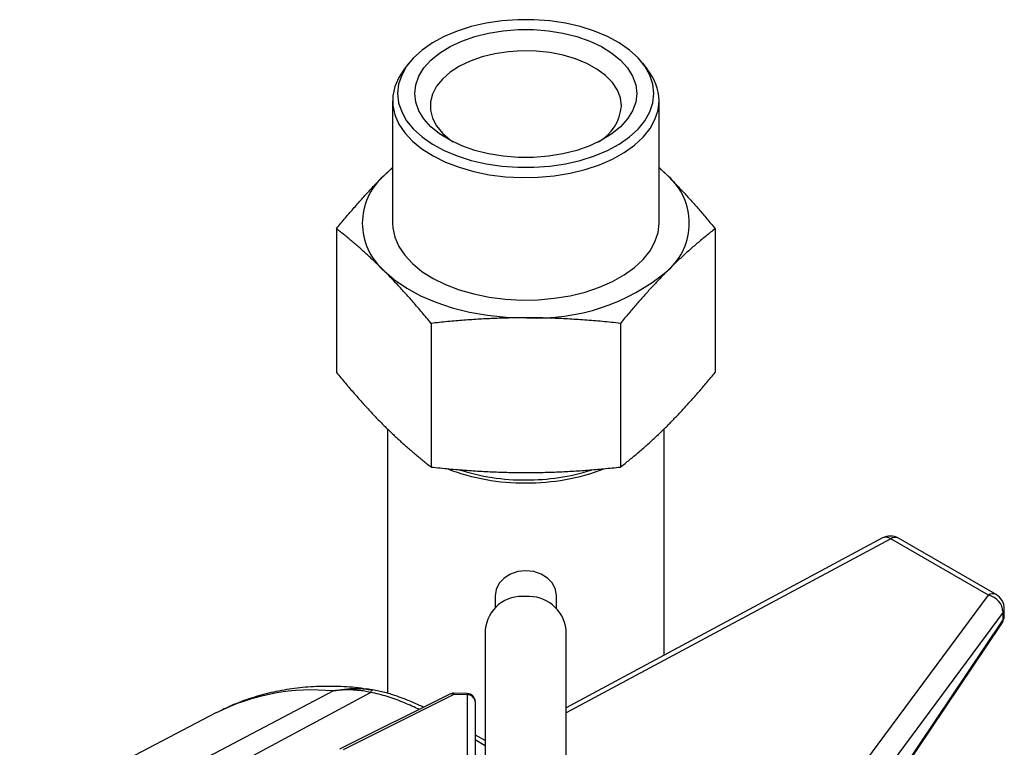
# Model space of a CAD drawing. Header units: inches. Extents: x 0.2 to 18.6, y -4.5 to 19.2.
# Tile 12 of 12: x 14.4 to 18.2, y 16.4 to 19.2. Entities that reach past the tile are written whole.
import ezdxf

# ---------------------------------------------------------------- set-up
doc = ezdxf.new("R2010")
doc.units = ezdxf.units.IN
doc.header["$MEASUREMENT"] = 0

msp = doc.modelspace()

# ---------------------------------------------------------------- linework, layer by layer
at = {"color": 7, "linetype": 'Continuous', "lineweight": 25}
for p, q in [((15.9317, 19.0557), (15.9137, 19.0325)), ((16.8482, 19.0325), (16.8302, 19.0557)), ((15.8692, 18.9119), (15.8692, 18.4414)), ((16.8928, 18.4414), (16.8928, 18.9119)), ((15.837, 18.6249), (15.8692, 18.655)), ((15.8692, 18.6534), (15.837, 18.6249)), ((16.8928, 18.655), (16.9249, 18.6249)), ((16.9249, 18.6249), (16.8928, 18.6534)), ((15.8338, 18.6216), (15.837, 18.6249)), ((16.9249, 18.6249), (16.9281, 18.6216)), ((15.6536, 18.4201), (15.6536, 17.868)), ((17.1083, 18.4201), (17.1083, 17.868)), ((15.837, 18.258), (15.8338, 18.2612)), ((16.9281, 18.2612), (16.9249, 18.258)), ((16.0173, 18.0565), (16.0173, 17.5044)), ((16.3842, 18.0778), (16.3778, 18.0778)), ((16.7447, 18.0565), (16.7447, 17.5044)), ((15.8338, 17.6665), (15.837, 17.6633)), ((16.9249, 17.6633), (16.9281, 17.6665)), ((15.8495, 17.6516), (15.8495, 16.6351)), ((16.9125, 16.7814), (16.9125, 17.6516)), ((16.3778, 17.4831), (16.3842, 17.4831)), ((17.7515, 17.2319), (16.5365, 16.5795)), ((17.7826, 17.2288), (16.5365, 16.5597)), ((18.1581, 17.012), (17.7826, 17.2288)), ((18.1878, 17.0142), (17.8123, 17.231)), ((16.2629, 17.0094), (16.2629, 16.9623)), ((16.4991, 16.9623), (16.4991, 17.0094)), ((17.3096, 15.8673), (18.1581, 17.012)), ((18.2144, 16.9465), (17.3659, 15.8018)), ((18.2144, 16.9182), (18.2144, 16.9465)), ((18.219, 16.9374), (18.219, 16.9601)), ((17.4309, 15.7503), (18.2099, 16.9098)), ((18.2071, 16.8995), (18.2141, 16.9124)), ((16.2255, 16.8797), (16.2255, 16.2199)), ((16.5365, 16.2199), (16.5365, 16.8797)), ((17.4337, 15.7483), (18.2069, 16.8991)), ((18.2069, 16.8991), (18.2072, 16.8996)), ((14.8926, 16.2509), (15.6414, 16.644)), ((15.7912, 16.6481), (15.7693, 16.6518)), ((15.7817, 16.6494), (15.7934, 16.6483)), ((14.9964, 16.2157), (15.7841, 16.6387)), ((16.0895, 16.6319), (15.6653, 16.4201)), ((16.1042, 16.6299), (15.6801, 16.4181)), ((16.1563, 16.6342), (16.1041, 16.6352)), ((16.1565, 16.6289), (16.1042, 16.6299)), ((16.1565, 16.2204), (16.1565, 16.6289)), ((16.187, 16.6029), (16.187, 16.2013)), ((15.1934, 16.5606), (14.4371, 16.1661)), ((16.187, 16.4753), (16.1881, 16.4747)), ((16.2255, 16.4337), (16.187, 16.4559)), ((16.2255, 16.4531), (16.1881, 16.4747))]:
    msp.add_line(p, q, dxfattribs=at)
at = {"color": 7, "linetype": 'Continuous', "lineweight": 25, "flags": 128}
for points in [[(16.8731, 18.9397), (16.8692, 18.9753), (16.8576, 19.0104), (16.8385, 19.0443), (16.8122, 19.0766), (16.7791, 19.1067), (16.7397, 19.1342), (16.6947, 19.1586), (16.6447, 19.1796), (16.5905, 19.1968), (16.533, 19.2099), (16.4732, 19.2188), (16.4119, 19.2233), (16.3501, 19.2233), (16.2888, 19.2188), (16.2289, 19.2099), (16.1714, 19.1968), (16.1173, 19.1796), (16.0673, 19.1586), (16.0222, 19.1342), (15.9828, 19.1067), (15.9497, 19.0766), (15.9234, 19.0443), (15.9043, 19.0104), (15.8927, 18.9753), (15.8888, 18.9397), (15.8927, 18.9041), (15.9043, 18.8691), (15.9234, 18.8351), (15.9497, 18.8028), (15.9828, 18.7727), (16.0222, 18.7452), (16.0673, 18.7208), (16.1173, 18.6998), (16.1714, 18.6827), (16.2289, 18.6695), (16.2888, 18.6606), (16.3501, 18.6562), (16.4119, 18.6562), (16.4732, 18.6606), (16.533, 18.6695), (16.5905, 18.6827), (16.6447, 18.6998), (16.6947, 18.7208), (16.7397, 18.7452), (16.7791, 18.7727), (16.8122, 18.8028), (16.8385, 18.8351), (16.8576, 18.8691), (16.8692, 18.9041), (16.8731, 18.9397)], [(16.8073, 18.9397), (16.8034, 18.9062), (16.7915, 18.8733), (16.772, 18.8417), (16.7453, 18.8118), (16.7117, 18.7844), (16.672, 18.7598), (16.6269, 18.7386), (16.5771, 18.7212), (16.5238, 18.7078), (16.4677, 18.6987), (16.4101, 18.6941), (16.3519, 18.6941), (16.2942, 18.6987), (16.2382, 18.7078), (16.1848, 18.7212), (16.1351, 18.7386), (16.0899, 18.7598), (16.0502, 18.7844), (16.0167, 18.8118), (15.9899, 18.8417), (15.9704, 18.8733), (15.9586, 18.9062), (15.9546, 18.9397), (15.9586, 18.9732), (15.9704, 19.0061), (15.9899, 19.0378), (16.0167, 19.0676), (16.0502, 19.0951), (16.0899, 19.1196), (16.1351, 19.1408), (16.1848, 19.1583), (16.2382, 19.1716), (16.2942, 19.1807), (16.3519, 19.1853), (16.4101, 19.1853), (16.4677, 19.1807), (16.5238, 19.1716), (16.5771, 19.1583), (16.6269, 19.1408), (16.672, 19.1196), (16.7117, 19.0951), (16.7453, 19.0676), (16.772, 19.0378), (16.7915, 19.0061), (16.8034, 18.9732), (16.8073, 18.9397)], [(16.7483, 18.8915), (16.7444, 18.9224), (16.7327, 18.9526), (16.7136, 18.9815), (16.6873, 19.0085), (16.6545, 19.033), (16.6159, 19.0545), (16.5723, 19.0725), (16.5246, 19.0867), (16.4739, 19.0966), (16.4211, 19.1023), (16.3676, 19.1034), (16.3142, 19.1), (16.2624, 19.0922), (16.213, 19.0801), (16.1672, 19.064), (16.126, 19.0441), (16.0902, 19.0211), (16.0606, 18.9953), (16.0379, 18.9672), (16.0224, 18.9376), (16.0146, 18.907), (16.0146, 18.876), (16.0224, 18.8454), (16.0379, 18.8157), (16.0606, 18.7877), (16.0902, 18.7619), (16.1019, 18.7536)], [(15.9137, 19.0325), (15.8932, 19.0014), (15.8779, 18.9662), (15.8701, 18.9301), (15.8701, 18.8937), (15.8779, 18.8576), (15.8932, 18.8223), (15.916, 18.7884), (15.9458, 18.7563), (15.9822, 18.7266), (16.0247, 18.6998), (16.0725, 18.6761), (16.1251, 18.656), (16.1815, 18.6398), (16.2409, 18.6277), (16.3025, 18.6199), (16.3652, 18.6166), (16.4282, 18.6177), (16.4905, 18.6233), (16.5511, 18.6332), (16.6091, 18.6474), (16.6637, 18.6656), (16.714, 18.6875), (16.7592, 18.7128), (16.7987, 18.7412), (16.8319, 18.7721), (16.8582, 18.8051), (16.8773, 18.8398), (16.8889, 18.8756), (16.8928, 18.9119), (16.8928, 18.9119)], [(15.8692, 18.4414), (15.8701, 18.4232), (15.8779, 18.3871), (15.8932, 18.3519), (15.916, 18.3179), (15.9458, 18.2859), (15.9822, 18.2562), (16.0247, 18.2293), (16.0725, 18.2056), (16.1251, 18.1856), (16.1815, 18.1693), (16.2409, 18.1572), (16.3025, 18.1495), (16.3652, 18.1461), (16.4282, 18.1472), (16.4905, 18.1528), (16.5511, 18.1628), (16.6091, 18.1769), (16.6637, 18.1951), (16.714, 18.2171), (16.7592, 18.2424), (16.7987, 18.2707), (16.8319, 18.3017), (16.8582, 18.3347), (16.8773, 18.3694), (16.8889, 18.4051), (16.8928, 18.4414), (16.8928, 18.4414)], [(15.837, 18.258), (15.8772, 18.2231), (15.924, 18.1911), (15.9769, 18.1625), (16.0351, 18.1375), (16.0979, 18.1166), (16.1645, 18.0999), (16.234, 18.0878), (16.3054, 18.0804), (16.3778, 18.0778)], [(16.4991, 17.0094), (16.4951, 17.0344), (16.4833, 17.0577), (16.4645, 17.0776), (16.44, 17.093), (16.4115, 17.1026), (16.381, 17.1059), (16.3504, 17.1026), (16.3219, 17.093), (16.2975, 17.0776), (16.2787, 17.0577), (16.2669, 17.0344), (16.2629, 17.0094)], [(15.7841, 16.6387), (15.7854, 16.6412), (15.7866, 16.6433), (15.7879, 16.6451), (15.7891, 16.6465), (15.7903, 16.6475), (15.7914, 16.6482), (15.7924, 16.6484), (15.7934, 16.6483)]]:
    msp.add_lwpolyline(points, dxfattribs=at)
at = {"color": 7, "linetype": 'Continuous', "lineweight": 25}
for centre, radius, start, end in [((16.6932, 18.9066), 0.1997, 1.5041, 39.0677), ((16.5755, 18.9049), 0.1733, 299.203, 355.5642), ((15.9945, 18.4414), 0.2414, 131.7101, 228.2899), ((16.7675, 18.4414), 0.2414, 311.7101, 48.2899), ((16.4229, 18.8629), 0.7861, 267.1782, 309.688), ((16.373, 18.266), 0.8226, 249.2168, 270.5538), ((16.3746, 18.2605), 0.8058, 251.9924, 270.4543), ((16.3877, 18.2726), 0.8292, 269.532, 290.7235), ((16.3862, 18.2688), 0.814, 269.6308, 287.549), ((17.781, 17.1769), 0.0625, 60.0027, 118.2341), ((17.7642, 17.2026), 0.032, 54.8882, 113.4725), ((17.7994, 17.2034), 0.0305, 65.0348, 123.5707), ((16.3661, 16.8662), 0.1413, 83.9576, 174.5085), ((16.392, 16.8615), 0.1456, 7.1856, 94.3483), ((18.1749, 16.9866), 0.0305, 65.0348, 123.5707), ((18.1423, 16.9415), 0.0723, 4.0064, 77.4108), ((18.1565, 16.9601), 0.0625, 0, 60.0027), ((18.1957, 16.9604), 0.0233, 323.3699, 359.184), ((18.1917, 16.9092), 0.0183, 328.154, 1.8334), ((18.206, 16.9158), 0.00877, 337.4609, 15.9275), ((15.5613, 15.8291), 0.8188, 84.3872, 116.7044), ((16.1034, 16.604), 0.0313, 88.8449, 116.5359), ((16.0951, 16.6179), 0.0152, 52.8409, 111.6102), ((16.0754, 16.6318), 0.0289, 356.2667, 6.7876), ((16.1557, 16.6029), 0.0313, 0, 88.8449), ((16.1276, 16.6308), 0.0289, 356.2667, 6.7876), ((16.1583, 16.6001), 0.0288, 5.6173, 93.5673)]:
    msp.add_arc(centre, radius, start, end, dxfattribs=at)
msp.add_ellipse((18.2095, 16.9346), major_axis=(0.0082, 0.0312), ratio=0.313256, start_param=3.876878, end_param=4.24093, dxfattribs=at)
for points, knots in [([(15.6536, 18.4201), (15.6594, 18.4272), (15.671, 18.4412), (15.6882, 18.4617), (15.7052, 18.4818), (15.7221, 18.5012), (15.7387, 18.5201), (15.755, 18.5384), (15.7712, 18.5562), (15.7872, 18.5734), (15.8029, 18.59), (15.8184, 18.6061), (15.8287, 18.6165), (15.8338, 18.6216)], [0, 0, 0, 0, 0.097317, 0.193316, 0.288009, 0.381407, 0.473522, 0.564366, 0.653952, 0.742295, 0.829407, 0.915304, 1, 1, 1, 1]), ([(16.9281, 18.6216), (16.9328, 18.6169), (16.9422, 18.6074), (16.9564, 18.5927), (16.9708, 18.5776), (16.9854, 18.562), (17.0001, 18.5459), (17.0151, 18.5293), (17.0302, 18.5123), (17.0455, 18.4948), (17.0609, 18.4768), (17.0766, 18.4584), (17.0924, 18.4395), (17.103, 18.4266), (17.1083, 18.4201)], [0, 0, 0, 0, 0.077593, 0.156193, 0.235812, 0.316463, 0.398154, 0.480898, 0.564704, 0.649583, 0.735543, 0.822593, 0.910743, 1, 1, 1, 1]), ([(15.8338, 18.2612), (15.8292, 18.2659), (15.8197, 18.2752), (15.8055, 18.2889), (15.7911, 18.3025), (15.7766, 18.3161), (15.7618, 18.3295), (15.7469, 18.3428), (15.7318, 18.356), (15.7165, 18.369), (15.701, 18.382), (15.6854, 18.3948), (15.6695, 18.4076), (15.6589, 18.4159), (15.6536, 18.4201)], [0, 0, 0, 0, 0.077593, 0.156193, 0.235812, 0.316463, 0.398154, 0.480898, 0.564704, 0.649583, 0.735543, 0.822593, 0.910743, 1, 1, 1, 1]), ([(17.1083, 18.4201), (17.1025, 18.4155), (17.091, 18.4065), (17.0737, 18.3925), (17.0567, 18.3785), (17.0399, 18.3643), (17.0233, 18.35), (17.0069, 18.3356), (16.9907, 18.321), (16.9748, 18.3063), (16.959, 18.2914), (16.9435, 18.2765), (16.9332, 18.2663), (16.9281, 18.2612)], [0, 0, 0, 0, 0.097317, 0.193316, 0.288009, 0.381407, 0.473522, 0.564366, 0.653952, 0.742295, 0.829407, 0.915304, 1, 1, 1, 1]), ([(16.0173, 18.0565), (16.0115, 18.0635), (15.9999, 18.0776), (15.9827, 18.0981), (15.9656, 18.1181), (15.9488, 18.1376), (15.9322, 18.1564), (15.9158, 18.1748), (15.8997, 18.1925), (15.8837, 18.2097), (15.868, 18.2264), (15.8524, 18.2425), (15.8422, 18.2529), (15.837, 18.258)], [0, 0, 0, 0, 0.097317, 0.193316, 0.288009, 0.381407, 0.473522, 0.564366, 0.653952, 0.742295, 0.829407, 0.915304, 1, 1, 1, 1]), ([(16.9249, 18.258), (16.9202, 18.2533), (16.9108, 18.2438), (16.8966, 18.2291), (16.8822, 18.214), (16.8676, 18.1983), (16.8529, 18.1822), (16.8379, 18.1657), (16.8228, 18.1486), (16.8075, 18.1311), (16.7921, 18.1132), (16.7764, 18.0947), (16.7606, 18.0758), (16.75, 18.0629), (16.7447, 18.0565)], [0, 0, 0, 0, 0.077593, 0.156193, 0.235812, 0.316463, 0.398154, 0.480898, 0.564704, 0.649583, 0.735543, 0.822593, 0.910743, 1, 1, 1, 1]), ([(16.3778, 18.0778), (16.3684, 18.0777), (16.3496, 18.0777), (16.3211, 18.0772), (16.2924, 18.0764), (16.2632, 18.0754), (16.2337, 18.074), (16.2039, 18.0724), (16.1736, 18.0705), (16.1431, 18.0683), (16.1121, 18.0658), (16.0808, 18.063), (16.0492, 18.0599), (16.028, 18.0576), (16.0173, 18.0565)], [0, 0, 0, 0, 0.077593, 0.156193, 0.235812, 0.316463, 0.398154, 0.480898, 0.564704, 0.649583, 0.735543, 0.822593, 0.910743, 1, 1, 1, 1]), ([(16.7447, 18.0565), (16.733, 18.0577), (16.7099, 18.0602), (16.6754, 18.0635), (16.6414, 18.0665), (16.6077, 18.0691), (16.5745, 18.0714), (16.5418, 18.0733), (16.5094, 18.0749), (16.4775, 18.0762), (16.446, 18.0771), (16.415, 18.0776), (16.3944, 18.0777), (16.3842, 18.0778)], [0, 0, 0, 0, 0.097317, 0.193316, 0.288009, 0.381407, 0.473522, 0.564366, 0.653952, 0.742295, 0.829407, 0.915304, 1, 1, 1, 1]), ([(15.6536, 17.868), (15.6594, 17.861), (15.671, 17.8469), (15.6882, 17.8264), (15.7052, 17.8064), (15.7221, 17.7869), (15.7387, 17.7681), (15.755, 17.7497), (15.7712, 17.732), (15.7872, 17.7148), (15.8029, 17.6981), (15.8184, 17.682), (15.8287, 17.6716), (15.8338, 17.6665)], [0, 0, 0, 0, 0.097317, 0.193316, 0.288009, 0.381407, 0.473522, 0.564366, 0.653952, 0.742295, 0.829407, 0.915304, 1, 1, 1, 1]), ([(16.9281, 17.6665), (16.9328, 17.6712), (16.9422, 17.6807), (16.9564, 17.6954), (16.9708, 17.7105), (16.9854, 17.7262), (17.0001, 17.7423), (17.0151, 17.7588), (17.0302, 17.7758), (17.0455, 17.7934), (17.0609, 17.8113), (17.0766, 17.8298), (17.0924, 17.8487), (17.103, 17.8615), (17.1083, 17.868)], [0, 0, 0, 0, 0.0775928, 0.156193, 0.2358125, 0.3164626, 0.3981543, 0.4808982, 0.5647045, 0.6495828, 0.7355426, 0.822593, 0.9107427, 1, 1, 1, 1]), ([(15.837, 17.6633), (15.8417, 17.6586), (15.8511, 17.6493), (15.8654, 17.6356), (15.8797, 17.6219), (15.8943, 17.6084), (15.9091, 17.595), (15.924, 17.5817), (15.9391, 17.5685), (15.9544, 17.5555), (15.9699, 17.5425), (15.9855, 17.5297), (16.0013, 17.5169), (16.0119, 17.5086), (16.0173, 17.5044)], [0, 0, 0, 0, 0.077593, 0.156193, 0.235812, 0.316463, 0.398154, 0.480898, 0.564704, 0.649583, 0.735543, 0.822593, 0.910743, 1, 1, 1, 1]), ([(16.7447, 17.5044), (16.7505, 17.509), (16.762, 17.518), (16.7793, 17.532), (16.7963, 17.546), (16.8131, 17.5602), (16.8297, 17.5745), (16.8461, 17.5889), (16.8623, 17.6035), (16.8782, 17.6182), (16.894, 17.6331), (16.9095, 17.648), (16.9198, 17.6582), (16.9249, 17.6633)], [0, 0, 0, 0, 0.097317, 0.193316, 0.288009, 0.381407, 0.473522, 0.564366, 0.653952, 0.742295, 0.829407, 0.915304, 1, 1, 1, 1]), ([(16.0173, 17.5044), (16.0289, 17.5031), (16.052, 17.5007), (16.0865, 17.4974), (16.1206, 17.4944), (16.1542, 17.4917), (16.1874, 17.4895), (16.2202, 17.4875), (16.2525, 17.4859), (16.2844, 17.4847), (16.3159, 17.4838), (16.347, 17.4832), (16.3675, 17.4831), (16.3778, 17.4831)], [0, 0, 0, 0, 0.097317, 0.193316, 0.288009, 0.381407, 0.473522, 0.564366, 0.653952, 0.742295, 0.829407, 0.915304, 1, 1, 1, 1]), ([(16.3842, 17.4831), (16.3935, 17.4831), (16.4124, 17.4832), (16.4408, 17.4837), (16.4696, 17.4844), (16.4987, 17.4855), (16.5282, 17.4868), (16.5581, 17.4884), (16.5883, 17.4904), (16.6189, 17.4926), (16.6498, 17.4951), (16.6811, 17.4979), (16.7128, 17.501), (16.734, 17.5032), (16.7447, 17.5044)], [0, 0, 0, 0, 0.077593, 0.156193, 0.235812, 0.316463, 0.398154, 0.480898, 0.564704, 0.649583, 0.735543, 0.822593, 0.910743, 1, 1, 1, 1]), ([(18.2141, 16.9124), (18.2156, 16.9165), (18.2184, 16.9243), (18.2188, 16.9325), (18.219, 16.9365)], [0, 0, 0, 0, 0.519613, 1, 1, 1, 1]), ([(18.2144, 16.9182), (18.2164, 16.9225), (18.2193, 16.9285), (18.2186, 16.9355), (18.2184, 16.9374)], [0, 0, 0, 0, 0.721359, 1, 1, 1, 1]), ([(15.7817, 16.6494), (15.7669, 16.6516), (15.7226, 16.6584), (15.6503, 16.6623), (15.5653, 16.6614), (15.4827, 16.6534), (15.4029, 16.6387), (15.3262, 16.6174), (15.2561, 16.5917), (15.2132, 16.57), (15.1935, 16.5601)], [0, 0, 0, 0, 0.070718, 0.210581, 0.349052, 0.485986, 0.621345, 0.75522, 0.887819, 1, 1, 1, 1]), ([(15.6414, 16.644), (15.6706, 16.6491), (15.7171, 16.6574), (15.7642, 16.6515), (15.7817, 16.6494)], [0, 0, 0, 0, 0.627493, 1, 1, 1, 1]), ([(15.7841, 16.6387), (15.7805, 16.6395), (15.7732, 16.6411), (15.7617, 16.6431), (15.7494, 16.6449), (15.7362, 16.6464), (15.7222, 16.6474), (15.7075, 16.6481), (15.6919, 16.6482), (15.6757, 16.6476), (15.6587, 16.6463), (15.6473, 16.6448), (15.6414, 16.644)], [0, 0, 0, 0, 0.074204, 0.154103, 0.239714, 0.331048, 0.42812, 0.530942, 0.639527, 0.75389, 0.874043, 1, 1, 1, 1]), ([(15.9883, 16.5814), (15.9867, 16.5822), (15.9711, 16.5897), (15.9356, 16.6051), (15.8876, 16.6237), (15.838, 16.6394), (15.8082, 16.6453), (15.7923, 16.6484)], [0, 0, 0, 0, 0.027348, 0.269359, 0.589517, 0.781736, 1, 1, 1, 1]), ([(15.9711, 16.5728), (15.9687, 16.5741), (15.9489, 16.5842), (15.9083, 16.6011), (15.8501, 16.624), (15.8061, 16.6338), (15.7841, 16.6387)], [0, 0, 0, 0, 0.044071, 0.361496, 0.680771, 1, 1, 1, 1])]:
    msp.add_open_spline(points, degree=3, knots=knots, dxfattribs=at)

doc.saveas('drawing.dxf')
